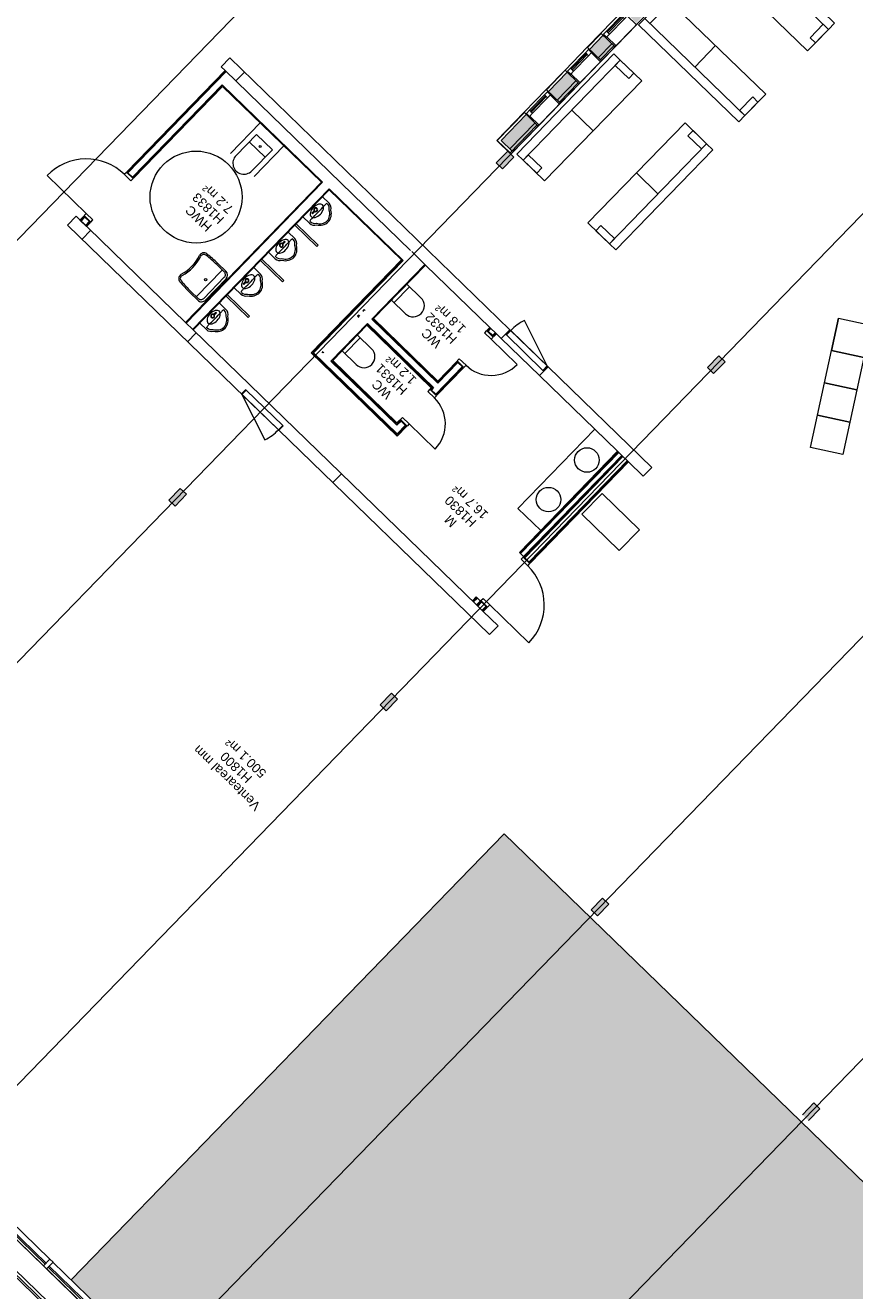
# Model space of a CAD drawing. Header units: millimetres. Extents: x 1395914 to 1460038, y 2368732 to 2439619.
# Tile 35 of 40: x 1420528 to 1434057, y 2393564 to 2414212. Entities that reach past the tile are written whole.
import ezdxf

# ---------------------------------------------------------------- set-up
doc = ezdxf.new("R2010")
doc.units = ezdxf.units.MM
doc.header["$MEASUREMENT"] = 0
for name, color, linetype, lineweight in [('20_Bygning generelt', 7, 'Continuous', 0), ('22_Bæresystemer', 7, 'Continuous', 0), ('24_Dør', 7, 'Continuous', 0), ('24_Innervegger', 7, 'Continuous', 0), ('271_Fastinventar', 7, 'Continuous', 0), ('822_Akselinjer', 7, 'Continuous', 0), ('83_Tekst', 7, 'Continuous', 0)]:
    doc.layers.add(name, color=color, linetype=linetype, lineweight=lineweight)
doc.layers.add('A200-14_kiosk', color=7, linetype='Continuous', lineweight=5, true_color=0xc7d6ef)
doc.layers.add('A852-TYNN', color=7, linetype='Continuous', lineweight=5, plot=False)
doc.styles.add('Arial_29', font='arial.ttf', dxfattribs={"height": 150})

# ---------------------------------------------------------------- blocks, each defined once
blk = doc.blocks.new('System Panel - Glassfelt 25mm-V2-PLOT VIEW 001-01 01')
for p, q in [((1113, 37), (-1113, 37)), ((-1113, 37), (-1113, 12)), ((-1113, 12), (1113, 12)), ((1113, 12), (1113, 37))]:
    blk.add_line(p, q)
blk = doc.blocks.new('Rectangular Mullion - 70x150mm Aluminium-1260982-PLOT VIEW 001-01 01')
for p, q in [((90359, 171211), (91873, 169581)), ((90468, 171313), (91983, 169683))]:
    blk.add_line(p, q)
blk = doc.blocks.new('Enfløyet - Tredør 10x21 grå-1195993-PLOT VIEW 001-01 01')
for p, q in [((-495, 86), (-445, 86)), ((-495, -66), (-495, 86)), ((-445, -66), (-445, 86)), ((445, -66), (445, 86)), ((495, 86), (445, 86)), ((495, -66), (495, 86)), ((-445, -66), (-495, -66)), ((445, -66), (445, -956)), ((445, -66), (495, -66))]:
    blk.add_line(p, q)
blk.add_arc((445, -66), 890, 180, 270)
blk = doc.blocks.new('Fastvindu - 5x20M-1661418-PLOT VIEW 001-01 01')
for p, q in [((-282, 29), (-302, 29)), ((-217, 99), (-287, 99)), ((-287, 99), (-287, 29)), ((-287, 29), (-217, 29)), ((-282, -182), (-282, 29)), ((-217, 29), (-217, 99)), ((-217, 99), (133, 99)), ((133, 79), (-217, 79)), ((-217, 79), (-217, 59)), ((-217, 59), (133, 59)), ((133, 29), (-217, 29)), ((203, 99), (133, 99)), ((133, 99), (133, 29)), ((133, 59), (133, 79)), ((133, 29), (203, 29)), ((218, 29), (198, 29)), ((198, 29), (198, -182)), ((203, 29), (203, 99)), ((-302, -182), (-282, -182)), ((198, -182), (-282, -182)), ((198, -182), (218, -182))]:
    blk.add_line(p, q)
blk = doc.blocks.new('Fastvindu - 5x29M-1661417-PLOT VIEW 001-01 01')
for p, q in [((-282, 29), (-302, 29)), ((-217, 99), (-287, 99)), ((-287, 99), (-287, 29)), ((-287, 29), (-217, 29)), ((-282, -182), (-282, 29)), ((-217, 29), (-217, 99)), ((-217, 99), (133, 99)), ((133, 79), (-217, 79)), ((-217, 79), (-217, 59)), ((-217, 59), (133, 59)), ((133, 29), (-217, 29)), ((203, 99), (133, 99)), ((133, 99), (133, 29)), ((133, 59), (133, 79)), ((133, 29), (203, 29)), ((218, 29), (198, 29)), ((198, 29), (198, -182)), ((203, 29), (203, 99)), ((-302, -182), (-282, -182)), ((198, -182), (-282, -182)), ((198, -182), (218, -182))]:
    blk.add_line(p, q)
blk = doc.blocks.new('Enfløyet - Tredør 07x21 grå-1332136-PLOT VIEW 001-01 01')
for p, q in [((295, 66), (295, 656)), ((-345, 66), (-345, -86)), ((-295, 66), (-345, 66)), ((-295, 66), (-295, -86)), ((295, 66), (295, -86)), ((295, 66), (345, 66)), ((345, 66), (345, -86)), ((-345, -86), (-295, -86)), ((345, -86), (295, -86))]:
    blk.add_line(p, q)
blk.add_arc((295, 66), 590, 90, 180)
blk = doc.blocks.new('Enfløyet - Tredør 07x21 grå-1332137-PLOT VIEW 001-01 01')
for p, q in [((-345, 86), (-295, 86)), ((-345, -66), (-345, 86)), ((-295, -66), (-295, 86)), ((295, -66), (295, 86)), ((345, 86), (295, 86)), ((345, -66), (345, 86)), ((-295, -66), (-345, -66)), ((295, -66), (295, -656)), ((295, -66), (345, -66))]:
    blk.add_line(p, q)
blk.add_arc((295, -66), 590, 180, 270)
blk = doc.blocks.new('Rectangular Mullion - 70x150mm Aluminium-1261759-PLOT VIEW 001-01 01')
for p, q in [((-35, 75), (35, 75)), ((-35, -75), (-35, 75)), ((35, 75), (35, -75)), ((35, -75), (-35, -75))]:
    blk.add_line(p, q)
blk = doc.blocks.new('Sanitærutstyr - HWC - Bad _ WC - HWC-V13-PLOT VIEW 001-01 01')
for p, q in [((-270, -13), (-270, -710)), ((-180, -190), (-180, -670)), ((180, -190), (-180, -190)), ((180, -670), (180, -190)), ((270, -13), (270, -710)), ((180, -360), (-180, -360))]:
    blk.add_line(p, q)
blk.add_circle((0, -290), 17)
blk.add_arc((0, -670), 180, 180, 0)
blk = doc.blocks.new('Luke uten klinke - Brannskap-821332-PLOT VIEW 001-01 01')
for p, q in [((415, 90), (-369, 363)), ((-425, 90), (-425, -10)), ((-415, 90), (-425, 90)), ((-415, 90), (-415, -10)), ((-415, 90), (415, 90)), ((415, 90), (415, -10)), ((415, 90), (425, 90)), ((425, 90), (425, -10)), ((-425, -10), (-415, -10)), ((-415, -10), (415, -10)), ((425, -10), (415, -10))]:
    blk.add_line(p, q)
blk.add_arc((415, 90), 830, 160.8283, 180)
blk = doc.blocks.new('Sanitærutstyr - WC Vegghengt - Porselen-800188-PLOT VIEW 001-01 01')
for p, q in [((-55, 427), (-55, 107)), ((-55, 427), (-55, 107)), ((305, 107), (305, 427)), ((305, 107), (305, 427)), ((-55, 167), (305, 167))]:
    blk.add_line(p, q)
blk.add_arc((125, 427), 180, 0, 180)
blk.add_arc((125, 427), 180, 0, 180)
blk = doc.blocks.new('Enfløyet - Tredør 10x21 grå-1332133-PLOT VIEW 001-01 01')
for p, q in [((445, 66), (445, 956)), ((-495, 66), (-495, -86)), ((-445, 66), (-495, 66)), ((-445, 66), (-445, -86)), ((445, 66), (445, -86)), ((445, 66), (495, 66)), ((495, 66), (495, -86)), ((-495, -86), (-445, -86)), ((495, -86), (445, -86))]:
    blk.add_line(p, q)
blk.add_arc((445, 66), 890, 90, 180)
blk = doc.blocks.new('Sanitærutstyr - Servant HC - 56x42-1194413-PLOT VIEW 001-01 01')
for p, q in [((-215, 378), (-215, 198)), ((-190, 212), (-190, 378)), ((-180, 253), (410, 253)), ((420, 378), (420, 212)), ((445, 198), (445, 378)), ((355, 147), (-125, 147)), ((355, 108), (-125, 108))]:
    blk.add_line(p, q)
blk.add_circle((115, 338), 20)
for centre, radius, start, end in [((-121, 608), 80, 72.8518, 173.2857), ((-121, 608), 55, 72.8518, 173.2857), ((115, 1374), 747, 252.8518, 287.1482), ((115, 1374), 722, 252.8518, 287.1482), ((352, 608), 80, 6.7143, 107.1482), ((352, 608), 55, 6.7143, 107.1482), ((1832, 378), 2047, 173.2857, 180), ((1832, 378), 2022, 173.2857, 180), ((-1602, 378), 2022, 0, 6.7143), ((-1602, 378), 2047, 0, 6.7143), ((-180, 263), 10, 180.3568, 270), ((-125, 212), 65, 179.7503, 270), ((355, 212), 65, 270, 0.2497), ((410, 263), 10, 270, 359.6432), ((-125, 198), 90, 180, 270), ((355, 198), 90, 270, 0)]:
    blk.add_arc(centre, radius, start, end)
blk = doc.blocks.new('Urinal-3D-JM_1997 - Urinal-Wall-3D-1208400-PLOT VIEW 001-01 01')
for p, q in [((-338, 238), (-338, 88)), ((-310, 228), (-310, 216)), ((92, 228), (92, 216)), ((120, 238), (120, 88)), ((-27, 165), (-80, 165)), ((-80, 149), (-27, 149)), ((-27, 165), (-27, 157)), ((-27, 157), (-27, 149))]:
    blk.add_line(p, q)
at = {"flags": 128}
for points in [[(23, 182), (20, 197), (13, 212), (0, 226), (-16, 238), (-36, 248), (-59, 255), (-84, 260), (-110, 261), (-136, 260), (-162, 255), (-185, 248), (-205, 238), (-221, 226), (-234, 212), (-241, 197), (-244, 182)], [(-244, 182), (-241, 166), (-234, 152), (-221, 138), (-205, 126), (-185, 116), (-162, 109), (-136, 104), (-110, 103), (-84, 104), (-59, 109), (-36, 116), (-16, 126), (0, 138), (13, 152), (20, 166), (23, 182)]]:
    blk.add_lwpolyline(points, dxfattribs=at)
for centre, radius, start, end in [((-97, 238), 205, 93.3881, 150.9408), ((-97, 238), 180, 93.8672, 154.4297), ((-121, 238), 205, 29.0592, 86.6119), ((-121, 238), 180, 25.5703, 86.1328), ((-226, 238), 112, 116.9153, 180), ((-207, 228), 102, 120.4554, 180), ((-274, 323), 113, 251.4898, 277.6504), ((-109, -4178), 4391, 88.0448, 91.9552), ((-11, 228), 102, 360, 59.5446), ((56, 323), 113, 262.3496, 288.5102), ((8, 238), 112, 0, 63.0847), ((-109, 157), 31.7, 0, 180), ((-109, 157), 31.8, 180, 0), ((-109, 157), 25.4, 0, 180), ((-109, 157), 25.4, 180, 360)]:
    blk.add_arc(centre, radius, start, end)
blk = doc.blocks.new('Urinal-3D-JM_1997 - Urinal-Wall-3D-1209231-PLOT VIEW 001-01 01')
for p, q in [((-338, -238), (-338, -88)), ((-27, -149), (-80, -149)), ((-80, -165), (-27, -165)), ((-27, -149), (-27, -157)), ((-27, -157), (-27, -165)), ((120, -238), (120, -88)), ((-310, -228), (-310, -216)), ((92, -228), (92, -216))]:
    blk.add_line(p, q)
at = {"flags": 128}
for points in [[(23, -182), (20, -166), (13, -152), (0, -138), (-16, -126), (-36, -116), (-59, -109), (-84, -104), (-110, -103), (-136, -104), (-162, -109), (-185, -116), (-205, -126), (-221, -138), (-234, -152), (-241, -166), (-244, -182)], [(-244, -182), (-241, -197), (-234, -212), (-221, -226), (-205, -238), (-185, -248), (-162, -255), (-136, -260), (-110, -261), (-84, -260), (-59, -255), (-36, -248), (-16, -238), (0, -226), (13, -212), (20, -197), (23, -182)]]:
    blk.add_lwpolyline(points, dxfattribs=at)
for centre, radius, start, end in [((-109, -157), 31.8, 0, 180), ((-109, -157), 31.7, 180, 0), ((-109, -157), 25.4, 0, 180), ((-109, -157), 25.4, 180, 0), ((-226, -238), 112, 180, 243.0847), ((-274, -323), 113, 82.3496, 108.5102), ((-207, -228), 102, 180, 239.5446), ((-97, -238), 205, 209.0592, 266.6119), ((-109, 4178), 4391, 268.0448, 271.9552), ((-97, -238), 180, 205.5703, 266.1328), ((-121, -238), 180, 273.8672, 334.4297), ((-121, -238), 205, 273.3881, 330.9408), ((56, -323), 113, 71.4898, 97.6504), ((-11, -228), 102, 300.4554, 360), ((8, -238), 112, 296.9153, 0)]:
    blk.add_arc(centre, radius, start, end)
blk = doc.blocks.new('Luke uten klinke - Brannskap-1761316-PLOT VIEW 001-01 01')
for p, q in [((415, 90), (-369, 363)), ((-425, 90), (-425, -10)), ((-415, 90), (-425, 90)), ((-415, 90), (-415, -10)), ((-415, 90), (415, 90)), ((415, 90), (415, -10)), ((415, 90), (425, 90)), ((425, 90), (425, -10)), ((-425, -10), (-415, -10)), ((-415, -10), (415, -10)), ((425, -10), (415, -10))]:
    blk.add_line(p, q)
blk.add_arc((415, 90), 830, 160.8283, 180)
blk = doc.blocks.new('Helikopterterm Sola_renset02_dwg_AnonymousCell241-1988500-PLOT VIEW 001-01 01')
for p, q in [((0, 491), (0, 980)), ((0, -491), (0, -980))]:
    blk.add_line(p, q)
at = {"flags": 128}
for points in [[(-1138, 980), (1138, 980), (1138, 491), (-1138, 491), (-1138, 980), (1138, 980), (1138, 1124), (-1138, 1124)], [(1138, -980), (-1138, -980), (-1138, -491), (1138, -491), (1138, -980), (-1138, -980), (-1138, -1124), (1138, -1124)]]:
    blk.add_lwpolyline(points, close=True, dxfattribs=at)
for points in [[(-1018, 672), (-1138, 672), (-1138, 980), (-1018, 980)], [(1138, 672), (1018, 672), (1018, 980), (1138, 980)], [(-1138, -672), (-1018, -672), (-1018, -980), (-1138, -980)], [(1018, -672), (1138, -672), (1138, -980), (1018, -980)]]:
    blk.add_3dface(points)
blk = doc.blocks.new('Helikopterterm Sola_renset02_dwg_AnonymousCell246-1988502-PLOT VIEW 001-01 01')
at = {"flags": 128}
blk.add_lwpolyline([(-800, 774), (-515, 316), (-56, 601), (-341, 1060)], dxfattribs=at)
for points in [[(-341, 1060), (-56, 601), (-515, 316), (-800, 774)], [(-56, 601), (229, 143), (-229, -143), (-515, 316)], [(229, 143), (515, -316), (56, -601), (-229, -143)], [(515, -316), (800, -774), (341, -1060), (56, -601)]]:
    blk.add_3dface(points)
blk = doc.blocks.new('Helikopterterm Sola_renset02_dwg_AnonymousCell247-1988503-PLOT VIEW 001-01 01')
at = {"flags": 128}
blk.add_lwpolyline([(-800, 774), (-515, 316), (-56, 601), (-341, 1060)], dxfattribs=at)
for points in [[(-341, 1060), (-56, 601), (-515, 316), (-800, 774)], [(-56, 601), (229, 143), (-229, -143), (-515, 316)], [(229, 143), (515, -316), (56, -601), (-229, -143)], [(515, -316), (800, -774), (341, -1060), (56, -601)]]:
    blk.add_3dface(points)

msp = doc.modelspace()

# ---------------------------------------------------------------- hatches: boundary and pattern name
at = {"layer": '22_Bæresystemer', "linetype": 'Continuous', "extrusion": (0, 0, -1)}
for points in [[(-1428312, 2411872), (-1428211, 2411969), (-1428397, 2412161), (-1428498, 2412063)], [(-1431756, 2408529), (-1431656, 2408626), (-1431842, 2408818), (-1431847, 2408813), (-1431942, 2408720)], [(-1422970, 2406367), (-1422870, 2406465), (-1423056, 2406656), (-1423156, 2406559)], [(-1426415, 2403024), (-1426314, 2403122), (-1426500, 2403314), (-1426505, 2403309), (-1426601, 2403216)], [(-1429860, 2399682), (-1429759, 2399779), (-1429945, 2399971), (-1430046, 2399873)]]:
    msp.add_hatch(color=256, dxfattribs=at).paths.add_polyline_path(points)
at = {"layer": '24_Innervegger', "linetype": 'Continuous'}
h = msp.add_hatch(color=256, dxfattribs=at)
h.paths.add_polyline_path([(1437977, 2422032), (1437834, 2422170), (1435331, 2419590), (1435473, 2419452)])
h.paths.add_polyline_path([(1435111, 2419079), (1434969, 2419217), (1434077, 2418298), (1434219, 2418160)])
h.paths.add_polyline_path([(1433857, 2417787), (1433715, 2417925), (1433196, 2417390), (1433338, 2417252)])
h.paths.add_polyline_path([(1432976, 2416879), (1432834, 2417017), (1432186, 2416350), (1432228, 2416309), (1432238, 2416320), (1432339, 2416223)])
h.paths.add_polyline_path([(1431977, 2415849), (1431876, 2415947), (1431887, 2415958), (1431845, 2415998), (1430317, 2414423), (1430459, 2414285)])
h.paths.add_polyline_path([(1430096, 2413912), (1429954, 2414050), (1429732, 2413820), (1429874, 2413682)])
h.paths.add_polyline_path([(1429512, 2413309), (1429369, 2413447), (1429063, 2413131), (1429205, 2412993)])
h.paths.add_polyline_path([(1428843, 2412620), (1428701, 2412758), (1428291, 2412335), (1428433, 2412197)])
h = msp.add_hatch(color=256, dxfattribs=at)
h.paths.add_polyline_path([(1438011, 2421999), (1437977, 2422032), (1435473, 2419452), (1435507, 2419418)])
h.paths.add_polyline_path([(1435145, 2419045), (1435111, 2419079), (1434219, 2418160), (1434254, 2418127)])
h.paths.add_polyline_path([(1433892, 2417754), (1433857, 2417787), (1433338, 2417252), (1433373, 2417219)])
h.paths.add_polyline_path([(1433011, 2416846), (1432976, 2416879), (1432339, 2416223), (1432373, 2416189)])
h.paths.add_polyline_path([(1432011, 2415816), (1431977, 2415849), (1430459, 2414285), (1430493, 2414251)])
h.paths.add_polyline_path([(1430131, 2413878), (1430096, 2413912), (1429874, 2413682), (1429908, 2413649)])
h.paths.add_polyline_path([(1429546, 2413275), (1429512, 2413309), (1429205, 2412993), (1429240, 2412960)])
h.paths.add_polyline_path([(1428877, 2412587), (1428843, 2412620), (1428433, 2412197), (1428467, 2412164)])
msp.add_hatch(color=256, dxfattribs=at).paths.add_polyline_path([(1433306, 2396340), (1433208, 2396435), (1433207, 2396434), (1433204, 2396436), (1433390, 2396628), (1433404, 2396614), (1433443, 2396576), (1433490, 2396531)])
at = {"layer": 'A200-14_kiosk'}
h = msp.add_hatch(color=256, dxfattribs=at)
h.dxf.hatch_style = 1
h.paths.add_polyline_path([(1429512, 2385748), (1427898, 2387316), (1427900, 2387318), (1426078, 2389087), (1428399, 2391480), (1426074, 2389084), (1421278, 2393739), (1428342, 2401018), (1436576, 2393027)])

# ---------------------------------------------------------------- linework, layer by layer
at = {"flags": 128}
msp.add_lwpolyline([(1408557, 2405291), (1409654, 2404227), (1409689, 2404263), (1428993, 2385530), (1428958, 2385494), (1409654, 2404227), (1409640, 2404213), (1409654, 2404227), (1409689, 2404263), (1408592, 2405327)], dxfattribs=at)
msp.add_lwpolyline([(1428378, 2384901), (1428935, 2385475), (1428897, 2385511), (1409673, 2404167), (1409636, 2404203), (1409079, 2403629), (1409116, 2403593), (1428340, 2384937)], close=True, dxfattribs=at)
at = {"layer": '20_Bygning generelt', "flags": 128}
msp.add_lwpolyline([(1436576, 2393027), (1428342, 2401018), (1421278, 2393739)], dxfattribs=at)
at = {"layer": '22_Bæresystemer'}
for p, q in [((1428397, 2412161), (1428211, 2411969)), ((1428498, 2412063), (1428397, 2412161)), ((1428211, 2411969), (1428312, 2411872)), ((1428312, 2411872), (1428498, 2412063)), ((1431842, 2408818), (1431656, 2408626)), ((1431942, 2408720), (1431842, 2408818)), ((1431656, 2408626), (1431756, 2408529)), ((1431756, 2408529), (1431942, 2408720)), ((1423056, 2406656), (1422870, 2406465)), ((1422970, 2406367), (1423156, 2406559)), ((1423156, 2406559), (1423056, 2406656)), ((1422870, 2406465), (1422970, 2406367)), ((1426500, 2403314), (1426314, 2403122)), ((1426601, 2403216), (1426500, 2403314)), ((1426314, 2403122), (1426415, 2403024)), ((1426415, 2403024), (1426601, 2403216)), ((1429945, 2399971), (1429759, 2399779)), ((1430046, 2399873), (1429945, 2399971)), ((1429759, 2399779), (1429860, 2399682)), ((1429860, 2399682), (1430046, 2399873))]:
    msp.add_line(p, q, dxfattribs=at)
at = {"layer": '24_Innervegger'}
for p, q in [((1429918, 2414085), (1430280, 2414458)), ((1429918, 2414085), (1429695, 2413855)), ((1429922, 2414081), (1429699, 2413851)), ((1429954, 2414050), (1429732, 2413820)), ((1430150, 2413860), (1429918, 2414085)), ((1429333, 2413482), (1429695, 2413855)), ((1429695, 2413855), (1429927, 2413631)), ((1430096, 2413912), (1429874, 2413682)), ((1430131, 2413878), (1429908, 2413649)), ((1429927, 2413631), (1430150, 2413860)), ((1423862, 2413680), (1423723, 2413536)), ((1428431, 2409245), (1423862, 2413680)), ((1423786, 2413475), (1422184, 2411824)), ((1422193, 2411815), (1423795, 2413466)), ((1422203, 2411806), (1423804, 2413457)), ((1423723, 2413536), (1423786, 2413475)), ((1426813, 2410537), (1423786, 2413475)), ((1424101, 2413448), (1423961, 2413304)), ((1429333, 2413482), (1429026, 2413167)), ((1429337, 2413478), (1429031, 2413162)), ((1429369, 2413447), (1429063, 2413131)), ((1429565, 2413257), (1429333, 2413482)), ((1422274, 2411736), (1423737, 2413243)), ((1422284, 2411727), (1423746, 2413234)), ((1422293, 2411718), (1423747, 2413216)), ((1423737, 2413243), (1425378, 2411651)), ((1423747, 2413216), (1425360, 2411650)), ((1428664, 2412793), (1429026, 2413167)), ((1429026, 2413167), (1429258, 2412942)), ((1429512, 2413309), (1429205, 2412993)), ((1429546, 2413275), (1429240, 2412960)), ((1429258, 2412942), (1429565, 2413257)), ((1428664, 2412793), (1428219, 2412334)), ((1428669, 2412789), (1428227, 2412334)), ((1428701, 2412758), (1428291, 2412335)), ((1428896, 2412568), (1428664, 2412793)), ((1428877, 2412587), (1428432, 2412127)), ((1428843, 2412620), (1428433, 2412197)), ((1428450, 2412109), (1428896, 2412568)), ((1428219, 2412334), (1428450, 2412109)), ((1428227, 2412334), (1428436, 2412132)), ((1428467, 2412164), (1428291, 2412335)), ((1422184, 2411824), (1422293, 2411718)), ((1425360, 2411650), (1423140, 2409363)), ((1423150, 2409354), (1425378, 2411651)), ((1423257, 2409250), (1425486, 2411546)), ((1423267, 2409241), (1425486, 2411528)), ((1425486, 2411546), (1426693, 2410375)), ((1425486, 2411528), (1426665, 2410384)), ((1421355, 2411096), (1421216, 2410952)), ((1423140, 2409363), (1421355, 2411096)), ((1421481, 2411099), (1421418, 2411035)), ((1421427, 2411026), (1421490, 2411090)), ((1421590, 2410993), (1421481, 2411099)), ((1421216, 2410952), (1428102, 2404270)), ((1421418, 2411035), (1421527, 2410929)), ((1421437, 2411017), (1421499, 2411081)), ((1421508, 2410947), (1421571, 2411012)), ((1421518, 2410938), (1421580, 2411003)), ((1421527, 2410929), (1421590, 2410993)), ((1425284, 2410602), (1424925, 2410950)), ((1424946, 2410972), (1425305, 2410624)), ((1421593, 2410864), (1421454, 2410721)), ((1425305, 2410624), (1425284, 2410602)), ((1427056, 2410301), (1426832, 2410519)), ((1424724, 2410024), (1424365, 2410372)), ((1424386, 2410394), (1424745, 2410046)), ((1426665, 2410384), (1425193, 2408867)), ((1426683, 2410384), (1425211, 2408867)), ((1426693, 2410375), (1425230, 2408868)), ((1426180, 2409416), (1427047, 2410310)), ((1426207, 2409426), (1427056, 2410301)), ((1427056, 2410301), (1428105, 2409283)), ((1424745, 2410046), (1424724, 2410024)), ((1424163, 2409447), (1423804, 2409795)), ((1423825, 2409816), (1424184, 2409468)), ((1424184, 2409468), (1424163, 2409447)), ((1425967, 2409484), (1425948, 2409465)), ((1425948, 2409465), (1425967, 2409447)), ((1425967, 2409465), (1425958, 2409456)), ((1425967, 2409484), (1425985, 2409465)), ((1426054, 2409574), (1426036, 2409555)), ((1426036, 2409555), (1426046, 2409546)), ((1426073, 2409556), (1426054, 2409574)), ((1426064, 2409565), (1426055, 2409556)), ((1423140, 2409363), (1423267, 2409241)), ((1423267, 2409241), (1427890, 2404754)), ((1425514, 2408731), (1426110, 2409344)), ((1425542, 2408740), (1426101, 2409317)), ((1427168, 2408299), (1426101, 2409335)), ((1426101, 2409317), (1427150, 2408299)), ((1427187, 2408300), (1426110, 2409344)), ((1427256, 2408371), (1426180, 2409416)), ((1427256, 2408390), (1426189, 2409425)), ((1427256, 2408408), (1426207, 2409426)), ((1428105, 2409283), (1428061, 2409238)), ((1428061, 2409238), (1428170, 2409132)), ((1428114, 2409274), (1428070, 2409229)), ((1428124, 2409265), (1428080, 2409220)), ((1428214, 2409177), (1428105, 2409283)), ((1428292, 2409102), (1428431, 2409245)), ((1428431, 2409245), (1429056, 2408639)), ((1423176, 2409050), (1423316, 2409193)), ((1428195, 2409196), (1428151, 2409150)), ((1428205, 2409187), (1428161, 2409141)), ((1428170, 2409132), (1428214, 2409177)), ((1428214, 2409177), (1428292, 2409102)), ((1428917, 2408496), (1428292, 2409102)), ((1425193, 2408867), (1426594, 2407508)), ((1426593, 2407526), (1425211, 2408867)), ((1426593, 2407545), (1425230, 2408868)), ((1425371, 2408870), (1425389, 2408888)), ((1425389, 2408870), (1425398, 2408879)), ((1426591, 2407686), (1425514, 2408731)), ((1426591, 2407704), (1425524, 2408740)), ((1426590, 2407723), (1425542, 2408740)), ((1427657, 2408641), (1427223, 2408194)), ((1427666, 2408632), (1427233, 2408185)), ((1427242, 2408176), (1427676, 2408623)), ((1427567, 2408729), (1427256, 2408408)), ((1427576, 2408720), (1427256, 2408390)), ((1427585, 2408710), (1427256, 2408371)), ((1427676, 2408623), (1427567, 2408729)), ((1429056, 2408639), (1428917, 2408496)), ((1430748, 2406997), (1429056, 2408639)), ((1428917, 2408496), (1430189, 2407261)), ((1427150, 2408299), (1427133, 2408282)), ((1427133, 2408282), (1427242, 2408176)), ((1427168, 2408299), (1427142, 2408273)), ((1427187, 2408300), (1427152, 2408264)), ((1426639, 2407772), (1426590, 2407723)), ((1426648, 2407763), (1426591, 2407704)), ((1426657, 2407754), (1426591, 2407686)), ((1426729, 2407685), (1426593, 2407545)), ((1426738, 2407676), (1426593, 2407526)), ((1426594, 2407508), (1426748, 2407666)), ((1426748, 2407666), (1426639, 2407772)), ((1430189, 2407261), (1428587, 2405610)), ((1430198, 2407252), (1428596, 2405601)), ((1430208, 2407243), (1428606, 2405592)), ((1430258, 2407194), (1428656, 2405544)), ((1428665, 2405534), (1430267, 2407185)), ((1428675, 2405525), (1430276, 2407176)), ((1430258, 2407194), (1430189, 2407261)), ((1430367, 2407088), (1430258, 2407194)), ((1428746, 2405456), (1430348, 2407106)), ((1428756, 2405447), (1430358, 2407097)), ((1428765, 2405438), (1430367, 2407088)), ((1430367, 2407088), (1430609, 2406854)), ((1430609, 2406854), (1430748, 2406997)), ((1425684, 2406895), (1425545, 2406751)), ((1428587, 2405610), (1428765, 2405438)), ((1427884, 2404886), (1427821, 2404821)), ((1427893, 2404877), (1427830, 2404812)), ((1427902, 2404867), (1427840, 2404803)), ((1428062, 2404713), (1427884, 2404886)), ((1427953, 2404819), (1427890, 2404754)), ((1427890, 2404754), (1427999, 2404648)), ((1427899, 2404745), (1427962, 2404810)), ((1427909, 2404736), (1427971, 2404801)), ((1427980, 2404666), (1428043, 2404731)), ((1427990, 2404657), (1428052, 2404722)), ((1427999, 2404648), (1428062, 2404713)), ((1428241, 2404414), (1427999, 2404648)), ((1428102, 2404270), (1428241, 2404414)), ((1433390, 2396628), (1433204, 2396436)), ((1433306, 2396340), (1433490, 2396531)), ((1433490, 2396531), (1433390, 2396628))]:
    msp.add_line(p, q, dxfattribs=at)
at = {"layer": '271_Fastinventar'}
for p, q in [((1429793, 2412488), (1429442, 2412828)), ((1430498, 2411804), (1430848, 2411464)), ((1428563, 2406330), (1429817, 2407622)), ((1429817, 2407622), (1430189, 2407261)), ((1429608, 2406235), (1429936, 2406572)), ((1429936, 2406572), (1430546, 2405980)), ((1428563, 2406330), (1428935, 2405969)), ((1430218, 2405643), (1429608, 2406235)), ((1430546, 2405980), (1430218, 2405643))]:
    msp.add_line(p, q, dxfattribs=at)
at = {"layer": '271_Fastinventar', "flags": 128}
for points in [[(1428650, 2412012), (1430234, 2413645), (1430585, 2413305), (1429000, 2411672), (1428650, 2412012), (1430234, 2413645), (1430131, 2413745), (1428546, 2412112)], [(1430455, 2413431), (1430371, 2413345), (1430151, 2413559), (1430234, 2413645)], [(1431640, 2412280), (1430056, 2410647), (1429705, 2410987), (1431290, 2412620), (1431640, 2412280), (1430056, 2410647), (1430159, 2410547), (1431744, 2412180)], [(1431336, 2412408), (1431420, 2412494), (1431640, 2412280), (1431557, 2412194)], [(1428954, 2411884), (1428870, 2411798), (1428650, 2412012), (1428733, 2412098)], [(1429835, 2410861), (1429919, 2410947), (1430139, 2410733), (1430056, 2410647)]]:
    msp.add_lwpolyline(points, close=True, dxfattribs=at)
at = {"layer": '271_Fastinventar'}
for centre, radius in [((1423313, 2411410), 750), ((1429689, 2407119), 200), ((1429063, 2406473), 200)]:
    msp.add_circle(centre, radius, dxfattribs=at)
at = {"layer": '822_Akselinjer'}
for p, q in [((1437210, 2428034), (1409442, 2399420)), ((1440654, 2424691), (1412887, 2396077)), ((1444099, 2421348), (1416332, 2392734)), ((1447544, 2418005), (1419776, 2389392)), ((1450988, 2414663), (1423221, 2386049))]:
    msp.add_line(p, q, dxfattribs=at)
at = {"layer": 'A852-TYNN'}
msp.add_lwpolyline([(1428493, 2384480), (1428388, 2384581), (1428360, 2384553), (1406613, 2405657), (1412450, 2411672), (1413290, 2410857), (1408503, 2405925), (1429407, 2385640), (1429313, 2385543), (1429422, 2385437)], close=True, dxfattribs=at)

# ---------------------------------------------------------------- block references
at = {"layer": '24_Dør'}
for name, p, rotation in [('Enfløyet - Tredør 10x21 grå-1195993-PLOT VIEW 001-01 01', (1421880, 2411416), 225.8600616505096), ('Enfløyet - Tredør 07x21 grå-1332137-PLOT VIEW 001-01 01', (1427875, 2408923), 45.86006165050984), ('Luke uten klinke - Brannskap-821332-PLOT VIEW 001-01 01', (1428681, 2408878), 315.8600616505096), ('Luke uten klinke - Brannskap-1761316-PLOT VIEW 001-01 01', (1424423, 2407965), 135.8600616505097), ('Enfløyet - Tredør 07x21 grå-1332136-PLOT VIEW 001-01 01', (1426948, 2407967), 225.8600616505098), ('Enfløyet - Tredør 10x21 grå-1332133-PLOT VIEW 001-01 01', (1428366, 2405121), 225.8600616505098)]:
    msp.add_blockref(name, p, dxfattribs=dict(at, rotation=rotation))
at = {"layer": '24_Innervegger'}
for name, p, rotation in [('Fastvindu - 5x29M-1661417-PLOT VIEW 001-01 01', (1430230, 2414204), 45.86006165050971), ('Fastvindu - 5x20M-1661418-PLOT VIEW 001-01 01', (1429645, 2413601), 45.86006165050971), ('Fastvindu - 5x29M-1661417-PLOT VIEW 001-01 01', (1428976, 2412912), 45.86006165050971), ('Rectangular Mullion - 70x150mm Aluminium-1260982-PLOT VIEW 001-01 01', (1337828, 2219871), 2.958939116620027), ('System Panel - Glassfelt 25mm-V2-PLOT VIEW 001-01 01', (1420079, 2394797), 135.8600616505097), ('Rectangular Mullion - 70x150mm Aluminium-1260982-PLOT VIEW 001-01 01', (1339475, 2218273), 2.958939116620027), ('System Panel - Glassfelt 25mm-V2-PLOT VIEW 001-01 01', (1421726, 2393199), 135.8600616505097)]:
    msp.add_blockref(name, p, dxfattribs=dict(at, rotation=rotation))
at = {"layer": '24_Innervegger', "extrusion": (0, 0, -1), "rotation": 44.13993834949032}
msp.add_blockref('Rectangular Mullion - 70x150mm Aluminium-1261759-PLOT VIEW 001-01 01', (-1420903, 2393998), dxfattribs=at)
at = {"layer": '271_Fastinventar'}
for name, p, rotation in [('Helikopterterm Sola_renset02_dwg_AnonymousCell241-1988500-PLOT VIEW 001-01 01', (1432131, 2414234), 315.8600616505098), ('Helikopterterm Sola_renset02_dwg_AnonymousCell247-1988503-PLOT VIEW 001-01 01', (1434746, 2412541), 315.8600616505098), ('Sanitærutstyr - HWC - Bad _ WC - HWC-V13-PLOT VIEW 001-01 01', (1424561, 2412443), 315.8600616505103), ('Urinal-3D-JM_1997 - Urinal-Wall-3D-1208400-PLOT VIEW 001-01 01', (1425077, 2411233), 225.8600616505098), ('Urinal-3D-JM_1997 - Urinal-Wall-3D-1209231-PLOT VIEW 001-01 01', (1424668, 2410812), 45.86006165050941), ('Sanitærutstyr - Servant HC - 56x42-1194413-PLOT VIEW 001-01 01', (1423632, 2409743), 45.86006165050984), ('Urinal-3D-JM_1997 - Urinal-Wall-3D-1208400-PLOT VIEW 001-01 01', (1423956, 2410077), 225.860061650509), ('Sanitærutstyr - WC Vegghengt - Porselen-800188-PLOT VIEW 001-01 01', (1426638, 2410022), 225.8600616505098), ('Urinal-3D-JM_1997 - Urinal-Wall-3D-1209231-PLOT VIEW 001-01 01', (1423547, 2409656), 45.86006165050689), ('Helikopterterm Sola_renset02_dwg_AnonymousCell246-1988502-PLOT VIEW 001-01 01', (1433829, 2408320), 315.8600616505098), ('Sanitærutstyr - WC Vegghengt - Porselen-800188-PLOT VIEW 001-01 01', (1425832, 2409192), 225.8600616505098)]:
    msp.add_blockref(name, p, dxfattribs=dict(at, rotation=rotation))

# ---------------------------------------------------------------- texts
at = {"layer": '83_Tekst', "linetype": 'Continuous', "char_height": 150, "attachment_point": 1, "rotation": 135.8601, "style": 'Arial_29'}
for s, insert, width in [('7.2 m²', (1423829, 2411123), 738.55), ('H1833', (1423680, 2410955), 762.6), ('HWC', (1423482, 2410831), 626.32), ('H1832', (1427478, 2409000), 762.6), ('1.8 m²', (1427626, 2409168), 738.55), ('WC', (1427224, 2408930), 441.93), ('H1831', (1426668, 2408166), 762.6), ('1.2 m²', (1426817, 2408334), 738.55), ('WC', (1426415, 2408096), 441.93), ('16.7 m²', (1427988, 2406137), 882.86), ('H1830', (1427797, 2406011), 762.6), ('M', (1427476, 2406006), 213.45), ('Venteareal mm', (1424273, 2401381), 1764.71), ('500.1 m²', (1424369, 2401916), 1027.16), ('H1800', (1424135, 2401832), 762.6)]:
    msp.add_mtext(s, dxfattribs=dict(at, insert=insert, width=width))
at = {"layer": 'A852-TYNN', "style": 'Arial_29'}
msp.add_text('ZV002-350-101.1', height=4000, rotation=136.0723, dxfattribs=at).set_placement((1428119, 2371291))

doc.saveas('drawing.dxf')
